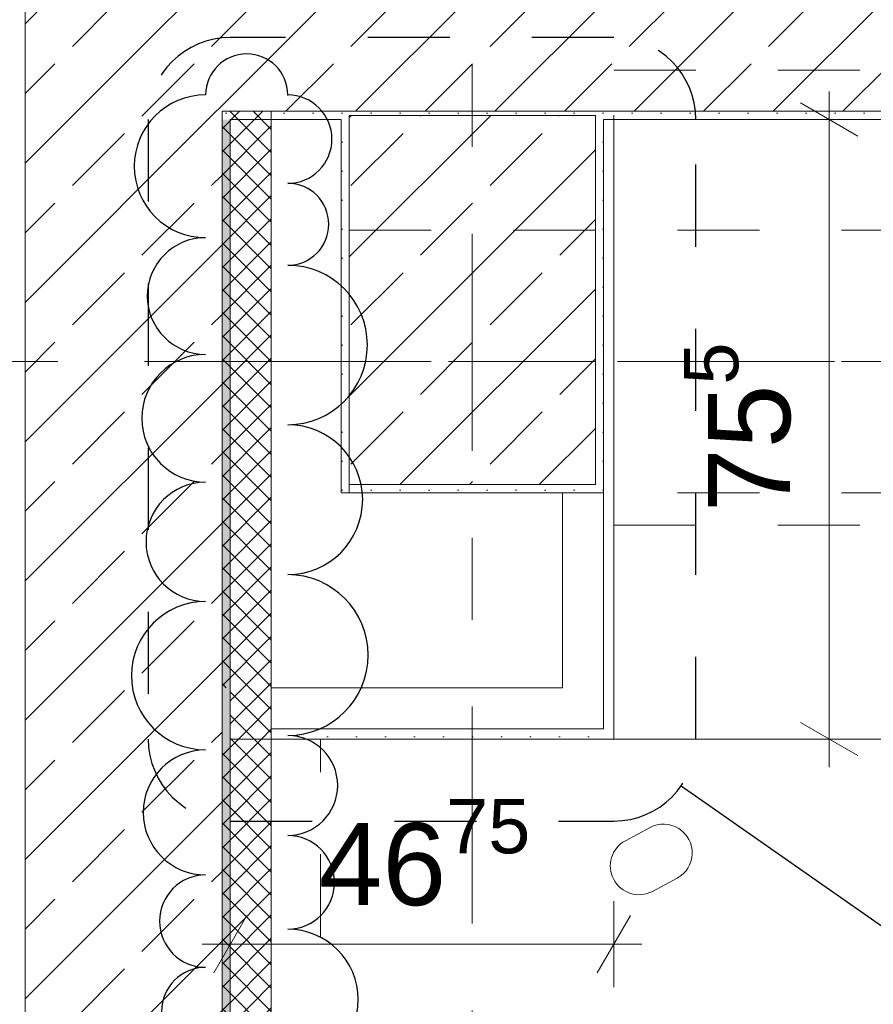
# Model space of a CAD drawing. Header units: metres. Extents: x -3.6 to 90.7, y -11.1 to 18.
# Tile 84 of 256: x 0 to 1, y 12.4 to 13.6. Entities that reach past the tile are written whole.
import ezdxf

# ---------------------------------------------------------------- set-up
doc = ezdxf.new("R2010")
doc.units = ezdxf.units.M
doc.header["$MEASUREMENT"] = 0
for name, pattern in [('Achse', [0.2, 0.1, -0.05, 0, -0.05]), ('Punktlinie eng', [0.0375, 0.0125, -0.025]), ('Strichlinie doppelt', [0.546806, 0.264583, -0.105833, 0.070556, -0.105833]), ('Untersicht', [0.1, 0.075, -0.025]), ('Wipeout_Contour', [1, 0, -1])]:
    doc.linetypes.add(name, pattern=pattern)
for name, color, linetype in [('152 - Bemaßung_ Beschriftung.Ausbau', 7, 'Continuous'), ('208 - Marker.Detail', 7, 'Continuous'), ('209 - Marker.Änderung', 7, 'Continuous'), ('451 - Universal.Achsen Raster', 7, 'Continuous'), ('603 - Struktur.Bodenplatte_ Decke Roh', 7, 'Continuous'), ('604 - Struktur.Wand Aussen', 7, 'Continuous'), ('607 - Struktur.Stütze', 7, 'Continuous'), ('608 - Struktur.Träger', 7, 'Continuous'), ('650 - Abdeckung.Fußboden Aufbau', 7, 'Continuous'), ('701 - Einrichtung.Möbel', 7, 'Continuous'), ('Abbruch_605 - Struktur.Wand Innen', 7, 'Continuous'), ('Abbruch_606 - Struktur.Wand Innen Ausbau', 7, 'Continuous'), ('Neubau_606 - Struktur.Wand Innen Ausbau', 7, 'Continuous'), ('Neubau_653 - Abdeckung.TB Verkofferung', 7, 'Continuous')]:
    doc.layers.add(name, color=color, linetype=linetype)
doc.styles.add('ERSTELLTER_STIL_2', font='txt')
doc.linetypes.add('Abbruch 1', pattern='A,0,[1,2022.0244.A_L5A-PL02.05_iB_Grundriss 3.OG1.Shx,S=0.001984,R=0,X=0,Y=0],-0.25,0', length=0.25)
doc.dimstyles.new('ERSTELLTER_STIL__1', dxfattribs={"dimtxt": 0.1, "dimasz": 0.0532, "dimexe": 0.18, "dimexo": 0.0625, "dimgap": 0, "dimtad": 1, "dimzin": 0, "dimdsep": 46, "dimtxsty": 'ERSTELLTER_STIL_2', "dimblk": 'ARROWHEAD_2', "dimblk1": 'ARROWHEAD_2', "dimblk2": 'ARROWHEAD_2', "dimcen": 0.09, "dimse1": 1, "dimse2": 1, "dimclrd": 7, "dimclre": 7, "dimclrt": 7, "dimazin": 0, "dimtfac": 1, "dimtdec": 4, "dimtmove": 0, "dimatfit": 3, "dimfxl": 1, "dimtolj": 1, "dimtzin": 0, "dimarcsym": 0})
doc.dimstyles.new('ERSTELLTER_STIL__3', dxfattribs={"dimtxt": 0.1, "dimasz": 0.0532, "dimexe": 0.18, "dimexo": 0.0625, "dimgap": 0, "dimtad": 1, "dimtih": 1, "dimtoh": 1, "dimzin": 0, "dimdsep": 46, "dimtxsty": 'ERSTELLTER_STIL_2', "dimblk": 'ARROWHEAD_2', "dimblk1": 'ARROWHEAD_2', "dimblk2": 'ARROWHEAD_2', "dimcen": 0.09, "dimse1": 1, "dimse2": 1, "dimclrd": 7, "dimclre": 7, "dimclrt": 7, "dimazin": 0, "dimtfac": 1, "dimtdec": 4, "dimtmove": 0, "dimatfit": 3, "dimfxl": 1, "dimtolj": 1, "dimtzin": 0, "dimarcsym": 0})
doc.dimstyles.new('ERSTELLTER_STIL__8', dxfattribs={"dimtxt": 0.1, "dimasz": 0.0532, "dimexe": 0.18, "dimexo": 0.0625, "dimgap": 0, "dimtad": 1, "dimzin": 0, "dimdsep": 46, "dimtxsty": 'ERSTELLTER_STIL_2', "dimblk": 'ARROWHEAD_2', "dimblk1": 'ARROWHEAD_2', "dimblk2": 'ARROWHEAD_2', "dimcen": 0.09, "dimse1": 1, "dimse2": 1, "dimclrd": 256, "dimclre": 256, "dimclrt": 256, "dimazin": 0, "dimtfac": 1, "dimtdec": 4, "dimtmove": 0, "dimatfit": 3, "dimfxl": 1, "dimtolj": 1, "dimtzin": 0, "dimarcsym": 0})
doc.dimstyles.new('ERSTELLTER_STIL__9', dxfattribs={"dimtxt": 0.1, "dimasz": 0.0532, "dimexe": 0.18, "dimexo": 0.0625, "dimgap": 0, "dimtad": 1, "dimtih": 1, "dimtoh": 1, "dimzin": 0, "dimdsep": 46, "dimtxsty": 'ERSTELLTER_STIL_2', "dimblk": 'ARROWHEAD_2', "dimblk1": 'ARROWHEAD_2', "dimblk2": 'ARROWHEAD_2', "dimcen": 0.09, "dimse1": 1, "dimse2": 1, "dimclrd": 7, "dimclre": 7, "dimclrt": 7, "dimazin": 0, "dimtfac": 1, "dimtdec": 4, "dimtmove": 2, "dimatfit": 3, "dimfxl": 1, "dimtolj": 1, "dimtzin": 0, "dimarcsym": 0})
pattern_1 = [(45, (0, 0), (-0.0848528, 0.0848528), []), (45, (-0.04243, 0.04243), (-0.0848528, 0.0848528), [0.09, -0.03])]
pattern_2 = [(45, (0, 0), (-0.01767767, 0.01767767), [0, -0.025])]
pattern_3 = [(315, (0, 0), (0.014142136, 0.014142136), []), (45, (0, 0), (-0.014142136, 0.014142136), [])]

# ---------------------------------------------------------------- blocks, each defined once
blk = doc.blocks.new('*D209')
at = {"layer": '152 - Bemaßung_ Beschriftung.Ausbau', "color": 160, "linetype": 'Continuous', "lineweight": 5, "true_color": 0x3232ff}
for p, q in [((-3.21, 13.7152), (-3.14, 13.6748)), ((-3.1225, 13.695), (-3.2275, 13.695)), ((-3.175, 13.15), (-3.175, 13.695)), ((-3.21, 13.1702), (-3.14, 13.1298)), ((-3.1225, 13.15), (-3.2275, 13.15))]:
    blk.add_line(p, q, dxfattribs=at)
at = {"layer": '152 - Bemaßung_ Beschriftung.Ausbau', "color": 160, "lineweight": 5, "true_color": 0x3232ff, "char_height": 0.1, "attachment_point": 7, "rotation": 90, "style": 'ERSTELLTER_STIL_2'}
for s, insert in [('\\A1;{\\pql;\\fArial|b0|i0|c0|p38;15}', (-3.1845, 13.6945)), ('\\A1;{\\pql;\\fArial|b0|i0|c0|p38;54\\fArial|b0|i0|c0|p38;\\A1{\\H.66x;\\S5^  ;}}', (-3.1934, 13.3216))]:
    blk.add_mtext(s, dxfattribs=dict(at, insert=insert))
blk = doc.blocks.new('ARROWHEAD_2')
at = {"color": 0, "linetype": 'Continuous', "lineweight": 0}
for p, q in [((-0.378, -0.655), (0.378, 0.655)), ((0, 0), (-1, 0))]:
    blk.add_line(p, q, dxfattribs=at)
blk = doc.blocks.new('*D249')
at = {"layer": '152 - Bemaßung_ Beschriftung.Ausbau', "color": 7, "linetype": 'Continuous', "lineweight": 5}
for p, q in [((0.0052, 15.39), (-0.0352, 15.32)), ((0.2452, 15.39), (0.2048, 15.32)), ((-0.015, 15.355), (0.225, 15.355))]:
    blk.add_line(p, q, dxfattribs=at)
at = {"layer": '152 - Bemaßung_ Beschriftung.Ausbau', "color": 7, "lineweight": 5, "insert": (0.0291, 15.375), "char_height": 0.1, "attachment_point": 7, "style": 'ERSTELLTER_STIL_2'}
blk.add_mtext('\\A1;{\\pql;\\fArial|b0|i0|c0|p38;24}', dxfattribs=at)
blk = doc.blocks.new('*D250')
at = {"layer": '152 - Bemaßung_ Beschriftung.Ausbau', "color": 7, "linetype": 'Continuous', "lineweight": 5}
for p, q in [((0.225, 15.3025), (0.225, 15.4075)), ((4.05, 15.3025), (4.05, 15.4075)), ((0.2452, 15.39), (0.2048, 15.32)), ((4.0702, 15.39), (4.0298, 15.32)), ((-0.015, 15.355), (0.225, 15.355)), ((0.225, 15.355), (4.05, 15.355)), ((4.05, 15.355), (4.21, 15.355))]:
    blk.add_line(p, q, dxfattribs=at)
at = {"layer": '152 - Bemaßung_ Beschriftung.Ausbau', "color": 7, "lineweight": 5, "char_height": 0.1, "attachment_point": 7, "style": 'ERSTELLTER_STIL_2'}
for s, insert in [('\\A1;{\\pql;\\fArial|b0|i0|c0|p38;3,82\\fArial|b0|i0|c0|p38;\\A1{\\H.66x;\\S5^  ;}}', (1.9035, 15.3556)), ('\\A1;{\\pql;\\fArial|b0|i0|c0|p38;16}', (3.878, 15.375))]:
    blk.add_mtext(s, dxfattribs=dict(at, insert=insert))
blk = doc.blocks.new('*D286')
at = {"layer": '152 - Bemaßung_ Beschriftung.Ausbau', "color": 7, "linetype": 'Continuous', "lineweight": 5}
for p, q in [((0.0052, 15.89), (-0.0352, 15.82)), ((0.2452, 15.89), (0.2048, 15.82)), ((-0.015, 15.855), (0.225, 15.855))]:
    blk.add_line(p, q, dxfattribs=at)
at = {"layer": '152 - Bemaßung_ Beschriftung.Ausbau', "color": 7, "lineweight": 5, "char_height": 0.1, "attachment_point": 7, "style": 'ERSTELLTER_STIL_2'}
for s, insert in [('\\A1;{\\pql;\\fArial|b0|i0|c0|p38;15\\fArial|b0|i0|c0|p38;\\A1{\\H.66x;\\S5^  ;}}', (0.2059, 15.863)), ('\\A1;{\\pql;\\fArial|b0|i0|c0|p38;24}', (0.0291, 15.875))]:
    blk.add_mtext(s, dxfattribs=dict(at, insert=insert))
blk = doc.blocks.new('*D287')
at = {"layer": '152 - Bemaßung_ Beschriftung.Ausbau', "color": 7, "linetype": 'Continuous', "lineweight": 5}
for p, q in [((0.225, 15.8025), (0.225, 15.9075)), ((0.2452, 15.89), (0.2048, 15.82)), ((0.4002, 15.89), (0.3598, 15.82)), ((-0.015, 15.855), (0.225, 15.855)), ((0.225, 15.855), (0.38, 15.855))]:
    blk.add_line(p, q, dxfattribs=at)
blk = doc.blocks.new('*D288')
at = {"layer": '152 - Bemaßung_ Beschriftung.Ausbau', "color": 7, "linetype": 'Continuous', "lineweight": 5}
for p, q in [((0.38, 15.8025), (0.38, 15.9075)), ((0.4002, 15.89), (0.3598, 15.82)), ((0.7002, 15.89), (0.6598, 15.82)), ((0.225, 15.855), (0.38, 15.855)), ((0.38, 15.855), (0.68, 15.855))]:
    blk.add_line(p, q, dxfattribs=at)
at = {"layer": '152 - Bemaßung_ Beschriftung.Ausbau', "color": 7, "lineweight": 5, "insert": (0.4541, 15.875), "char_height": 0.1, "attachment_point": 7, "style": 'ERSTELLTER_STIL_2'}
blk.add_mtext('\\A1;{\\pql;\\fArial|b0|i0|c0|p38;30}', dxfattribs=at)
blk = doc.blocks.new('*D289')
at = {"layer": '152 - Bemaßung_ Beschriftung.Ausbau', "color": 7, "linetype": 'Continuous', "lineweight": 5}
for p, q in [((0.68, 15.8025), (0.68, 15.9075)), ((3.98, 15.8025), (3.98, 15.9075)), ((0.7002, 15.89), (0.6598, 15.82)), ((4.0002, 15.89), (3.9598, 15.82)), ((0.38, 15.855), (0.68, 15.855)), ((0.68, 15.855), (3.98, 15.855)), ((3.98, 15.855), (4.28, 15.855))]:
    blk.add_line(p, q, dxfattribs=at)
at = {"layer": '152 - Bemaßung_ Beschriftung.Ausbau', "color": 7, "lineweight": 5, "insert": (2.197, 15.875), "char_height": 0.1, "attachment_point": 7, "style": 'ERSTELLTER_STIL_2'}
blk.add_mtext('\\A1;{\\pql;\\fArial|b0|i0|c0|p38;3,30}', dxfattribs=at)
blk = doc.blocks.new('*D350')
at = {"layer": '152 - Bemaßung_ Beschriftung.Ausbau', "color": 7, "linetype": 'Continuous', "lineweight": 5}
for p, q in [((-1.21, 13.7152), (-1.14, 13.6748)), ((-1.1225, 13.695), (-1.2275, 13.695)), ((-1.175, 7.895), (-1.175, 13.695)), ((-1.21, 7.9152), (-1.14, 7.8748)), ((-1.1225, 7.895), (-1.2275, 7.895))]:
    blk.add_line(p, q, dxfattribs=at)
at = {"layer": '152 - Bemaßung_ Beschriftung.Ausbau', "color": 7, "lineweight": 5, "insert": (-1.195, 10.662), "char_height": 0.1, "attachment_point": 7, "rotation": 90, "style": 'ERSTELLTER_STIL_2'}
blk.add_mtext('\\A1;{\\pql;\\fArial|b0|i0|c0|p38;5,80}', dxfattribs=at)
blk = doc.blocks.new('*D359')
at = {"layer": '152 - Bemaßung_ Beschriftung.Ausbau', "color": 7, "linetype": 'Continuous', "lineweight": 5}
for p, q in [((-1.71, 13.4752), (-1.64, 13.4348)), ((-1.6225, 13.455), (-1.7275, 13.455)), ((-1.675, 8.25), (-1.675, 13.455)), ((-1.71, 8.2702), (-1.64, 8.2298)), ((-1.6225, 8.25), (-1.7275, 8.25))]:
    blk.add_line(p, q, dxfattribs=at)
at = {"layer": '152 - Bemaßung_ Beschriftung.Ausbau', "color": 7, "lineweight": 5, "insert": (-1.6756, 10.6944), "char_height": 0.1, "attachment_point": 7, "rotation": 90, "style": 'ERSTELLTER_STIL_2'}
blk.add_mtext('\\A1;{\\pql;\\fArial|b0|i0|c0|p38;5,20\\fArial|b0|i0|c0|p38;\\A1{\\H.66x;\\S5^  ;}}', dxfattribs=at)
blk = doc.blocks.new('*D360')
at = {"layer": '152 - Bemaßung_ Beschriftung.Ausbau', "color": 7, "linetype": 'Continuous', "lineweight": 5}
for p, q in [((-1.71, 13.7152), (-1.64, 13.6748)), ((-1.6225, 13.695), (-1.7275, 13.695)), ((-1.675, 13.455), (-1.675, 13.695)), ((-1.71, 13.4752), (-1.64, 13.4348)), ((-1.6225, 13.455), (-1.7275, 13.455))]:
    blk.add_line(p, q, dxfattribs=at)
at = {"layer": '152 - Bemaßung_ Beschriftung.Ausbau', "color": 7, "lineweight": 5, "char_height": 0.1, "attachment_point": 7, "rotation": 90, "style": 'ERSTELLTER_STIL_2'}
for s, insert in [('\\A1;{\\pql;\\fArial|b0|i0|c0|p38;15}', (-1.6866, 13.6782)), ('\\A1;{\\pql;\\fArial|b0|i0|c0|p38;24}', (-1.695, 13.4991))]:
    blk.add_mtext(s, dxfattribs=dict(at, insert=insert))
blk = doc.blocks.new('*D370')
at = {"layer": '152 - Bemaßung_ Beschriftung.Ausbau', "color": 7, "linetype": 'Continuous', "lineweight": 5}
for p, q in [((-2.21, 13.0202), (-2.14, 12.9798)), ((-2.1225, 13), (-2.2275, 13)), ((-2.175, 8.5), (-2.175, 13)), ((-2.21, 8.5202), (-2.14, 8.4798)), ((-2.1225, 8.5), (-2.2275, 8.5))]:
    blk.add_line(p, q, dxfattribs=at)
at = {"layer": '152 - Bemaßung_ Beschriftung.Ausbau', "color": 7, "lineweight": 5, "insert": (-2.195, 10.617), "char_height": 0.1, "attachment_point": 7, "rotation": 90, "style": 'ERSTELLTER_STIL_2'}
blk.add_mtext('\\A1;{\\pql;\\fArial|b0|i0|c0|p38;4,50}', dxfattribs=at)
blk = doc.blocks.new('*D371')
at = {"layer": '152 - Bemaßung_ Beschriftung.Ausbau', "color": 7, "linetype": 'Continuous', "lineweight": 5}
for p, q in [((-2.21, 13.4752), (-2.14, 13.4348)), ((-2.14, 13.4298), (-2.21, 13.4702)), ((-2.1225, 13.45), (-2.2275, 13.45)), ((-2.175, 13), (-2.175, 13.45)), ((-2.21, 13.0202), (-2.14, 12.9798)), ((-2.1225, 13), (-2.2275, 13))]:
    blk.add_line(p, q, dxfattribs=at)
at = {"layer": '152 - Bemaßung_ Beschriftung.Ausbau', "color": 7, "lineweight": 5, "char_height": 0.1, "attachment_point": 7, "rotation": 90, "style": 'ERSTELLTER_STIL_2'}
for s, insert in [('\\A1;{\\pql;\\fArial|b0|i0|c0|p38;0\\fArial|b0|i0|c0|p38;\\A1{\\H.66x;\\S5^  ;}}', (-2.1934, 13.3038)), ('\\A1;{\\pql;\\fArial|b0|i0|c0|p38;45}', (-2.195, 13.0861))]:
    blk.add_mtext(s, dxfattribs=dict(at, insert=insert))
blk = doc.blocks.new('*D372')
at = {"layer": '152 - Bemaßung_ Beschriftung.Ausbau', "color": 7, "linetype": 'Continuous', "lineweight": 5}
for p, q in [((-2.21, 13.4752), (-2.14, 13.4348)), ((-2.14, 13.4298), (-2.21, 13.4702)), ((-2.1225, 13.455), (-2.2275, 13.455)), ((-2.175, 13.45), (-2.175, 13.455)), ((-2.1225, 13.45), (-2.2275, 13.45))]:
    blk.add_line(p, q, dxfattribs=at)
blk = doc.blocks.new('*D373')
at = {"layer": '152 - Bemaßung_ Beschriftung.Ausbau', "color": 7, "linetype": 'Continuous', "lineweight": 5}
for p, q in [((-2.21, 13.7152), (-2.14, 13.6748)), ((-2.1225, 13.695), (-2.2275, 13.695)), ((-2.175, 13.455), (-2.175, 13.695)), ((-2.21, 13.4752), (-2.14, 13.4348)), ((-2.14, 13.4298), (-2.21, 13.4702)), ((-2.1225, 13.455), (-2.2275, 13.455))]:
    blk.add_line(p, q, dxfattribs=at)
at = {"layer": '152 - Bemaßung_ Beschriftung.Ausbau', "color": 7, "lineweight": 5, "char_height": 0.1, "attachment_point": 7, "rotation": 90, "style": 'ERSTELLTER_STIL_2'}
for s, insert in [('\\A1;{\\pql;\\fArial|b0|i0|c0|p38;15}', (-2.1845, 13.6943)), ('\\A1;{\\pql;\\fArial|b0|i0|c0|p38;24}', (-2.195, 13.4991))]:
    blk.add_mtext(s, dxfattribs=dict(at, insert=insert))
blk = doc.blocks.new('*D644')
at = {"layer": '152 - Bemaßung_ Beschriftung.Ausbau', "color": 7, "linetype": 'Continuous', "lineweight": 5}
for p, q in [((0.235, 12.3875), (0.235, 12.4925)), ((0.7025, 12.3875), (0.7025, 12.4925)), ((0.2552, 12.475), (0.2148, 12.405)), ((0.6823, 12.405), (0.7227, 12.475)), ((0.2008, 12.44), (0.235, 12.44)), ((0.235, 12.44), (0.7025, 12.44)), ((0.7025, 12.44), (0.7367, 12.44))]:
    blk.add_line(p, q, dxfattribs=at)
at = {"layer": '152 - Bemaßung_ Beschriftung.Ausbau', "color": 7, "lineweight": 5, "insert": (0.3428, 12.4583), "char_height": 0.1, "attachment_point": 7, "style": 'ERSTELLTER_STIL_2'}
blk.add_mtext('\\A1;{\\pql;\\fArial|b0|i0|c0|p38;46\\fArial|b0|i0|c0|p38;\\A1{\\H.66x;\\S75^  ;}}', dxfattribs=at)
blk = doc.blocks.new('*D645')
at = {"layer": '152 - Bemaßung_ Beschriftung.Ausbau', "color": 7, "linetype": 'Continuous', "lineweight": 5}
for p, q in [((0.965, 13.445), (0.965, 13.4792)), ((1, 13.4248), (0.93, 13.4652)), ((1.0175, 13.445), (0.9125, 13.445)), ((0.965, 12.69), (0.965, 13.445)), ((0.93, 12.7102), (1, 12.6698)), ((1.0175, 12.69), (0.9125, 12.69)), ((0.965, 12.6558), (0.965, 12.69))]:
    blk.add_line(p, q, dxfattribs=at)
at = {"layer": '152 - Bemaßung_ Beschriftung.Ausbau', "color": 7, "lineweight": 5, "insert": (0.9466, 12.9666), "char_height": 0.1, "attachment_point": 7, "rotation": 90, "style": 'ERSTELLTER_STIL_2'}
blk.add_mtext('\\A1;{\\pql;\\fArial|b0|i0|c0|p38;75\\fArial|b0|i0|c0|p38;\\A1{\\H.66x;\\S5^  ;}}', dxfattribs=at)

msp = doc.modelspace()

# ---------------------------------------------------------------- hatches: boundary and pattern name
at = {"layer": '604 - Struktur.Wand Aussen', "linetype": 'Continuous', "lineweight": 0, "true_color": 0x000000}
h = msp.add_hatch(dxfattribs=at)
h.set_pattern_fill('Beton__Stahlbeton_0001', color=18, style=0, pattern_type=2)
h.set_pattern_definition(pattern_1)
h.paths.add_polyline_path([(0.225, 13.455), (-0.015, 13.695), (-0.015, 13.455)])
h = msp.add_hatch(dxfattribs=at)
h.set_pattern_fill('Beton__Stahlbeton_0001', color=18, style=0, pattern_type=2)
h.set_pattern_definition(pattern_1)
h.paths.add_polyline_path([(0.225, 13.695), (-0.015, 13.695), (0.225, 13.455)])
h = msp.add_hatch(dxfattribs=at)
h.set_pattern_fill('Beton__Stahlbeton_0001', color=18, style=0, pattern_type=2)
h.set_pattern_definition(pattern_1)
h.paths.add_polyline_path([(0.225, 13.695), (0.225, 13.455), (1.12, 13.455), (1.12, 13.505), (1.12, 13.575), (1.18, 13.575), (1.18, 13.695)])
h = msp.add_hatch(dxfattribs=at)
h.set_pattern_fill('Beton__Stahlbeton_0001', color=18, style=0, pattern_type=2)
h.set_pattern_definition(pattern_1)
h.paths.add_polyline_path([(-0.015, 13.455), (-0.015, 7.895), (0.105, 7.895), (0.175, 7.895), (0.225, 7.895), (0.225, 13.455)])
h = msp.add_hatch(dxfattribs=at)
h.set_pattern_fill('Gips_0001', color=18, style=0, pattern_type=2)
h.set_pattern_definition(pattern_2)
h.paths.add_polyline_path([(0.235, 13.445), (0.225, 13.455), (0.225, 13.445)])
h = msp.add_hatch(dxfattribs=at)
h.set_pattern_fill('Gips_0001', color=18, style=0, pattern_type=2)
h.set_pattern_definition(pattern_2)
h.paths.add_polyline_path([(0.235, 13.455), (0.225, 13.455), (0.235, 13.445)])
h = msp.add_hatch(dxfattribs=at)
h.set_pattern_fill('Gips_0001', color=18, style=0, pattern_type=2)
h.set_pattern_definition(pattern_2)
h.paths.add_polyline_path([(0.37, 13.455), (0.235, 13.455), (0.235, 13.445), (0.37, 13.445)])
h = msp.add_hatch(dxfattribs=at)
h.set_pattern_fill('Gips_0001', color=18, style=0, pattern_type=2)
h.set_pattern_definition(pattern_2)
h.paths.add_polyline_path([(0.69, 13.445), (1.12, 13.445), (1.12, 13.455), (0.69, 13.455)])
at = {"layer": '607 - Struktur.Stütze', "linetype": 'Continuous', "lineweight": 0, "true_color": 0x000000}
h = msp.add_hatch(dxfattribs=at)
h.set_pattern_fill('Gips_0001', color=18, style=0, pattern_type=2)
h.set_pattern_definition(pattern_2)
h.paths.add_polyline_path([(0.37, 13.455), (0.37, 13.445), (0.38, 13.445), (0.38, 13.45), (0.68, 13.45), (0.68, 13.445), (0.69, 13.445), (0.69, 13.455)])
h = msp.add_hatch(dxfattribs=at)
h.set_pattern_fill('Gips_0001', color=18, style=0, pattern_type=2)
h.set_pattern_definition(pattern_2)
h.paths.add_polyline_path([(0.37, 12.99), (0.69, 12.99), (0.69, 13.445), (0.68, 13.445), (0.68, 13), (0.38, 13), (0.38, 13.445), (0.37, 13.445)])
h = msp.add_hatch(dxfattribs=at)
h.set_pattern_fill('Beton__Stahlbeton_0001', color=18, style=0, pattern_type=2)
h.set_pattern_definition(pattern_1)
h.paths.add_polyline_path([(0.38, 13), (0.68, 13), (0.68, 13.45), (0.38, 13.45)])
at = {"layer": 'Abbruch_605 - Struktur.Wand Innen', "linetype": 'Continuous', "lineweight": 0, "true_color": 0x000000}
h = msp.add_hatch(dxfattribs=at)
h.set_pattern_fill('Dämmung__hart_2_0001', color=18, style=0, pattern_type=2)
h.set_pattern_definition(pattern_3)
h.paths.add_polyline_path([(0.285, 13.455), (0.225, 13.455), (0.225, 12.7525), (0.285, 12.7525)])
h = msp.add_hatch(dxfattribs=at)
h.set_pattern_fill('Dämmung__hart_2_0001', color=18, style=0, pattern_type=2)
h.set_pattern_definition(pattern_3)
h.paths.add_polyline_path([(0.285, 12.7525), (0.235, 12.7525), (0.235, 12.7025), (0.285, 12.7025)])
at = {"layer": 'Neubau_606 - Struktur.Wand Innen Ausbau', "linetype": 'Continuous', "lineweight": 0, "true_color": 0x000000}
h = msp.add_hatch(dxfattribs=at)
h.set_pattern_fill('Gips_0001', color=18, style=0, pattern_type=2)
h.set_pattern_definition(pattern_2)
h.paths.add_polyline_path([(0.7025, 12.7025), (0.7025, 13.445), (0.69, 13.445), (0.69, 12.7025)])

# ---------------------------------------------------------------- linework, layer by layer
at = {"layer": '208 - Marker.Detail', "color": 30, "linetype": 'Punktlinie eng', "lineweight": 25, "true_color": 0xff6e00}
for p, q in [((0.7025, 13.545), (0.235, 13.545)), ((0.135, 13.445), (0.135, 12.69))]:
    msp.add_line(p, q, dxfattribs=at)
for centre, start, end in [((0.235, 13.445), 90, 180), ((0.7025, 13.445), 0, 90)]:
    msp.add_arc(centre, 0.1, start, end, dxfattribs=at)
at = {"layer": '209 - Marker.Änderung', "color": 1, "linetype": 'Continuous', "lineweight": 25}
for centre, radius, start, end in [((0.255, 13.475), 0.05, 0, 180), ((0.205, 13.388), 0.087, 90, 270), ((0.305, 13.4211), 0.0539, 270, 90), ((0.305, 13.3173), 0.05, 270, 90), ((0.205, 13.2299), 0.0711, 90, 270), ((0.305, 13.1702), 0.0971, 270, 90), ((0.205, 13.0809), 0.0779, 90, 270), ((0.305, 12.9817), 0.0914, 270, 90), ((0.205, 12.9303), 0.0727, 90, 270), ((0.205, 12.7672), 0.0904, 90, 270), ((0.205, 12.6005), 0.0762, 90, 270), ((0.205, 12.468), 0.0563, 90, 270), ((0.205, 12.358), 0.0537, 90, 270)]:
    msp.add_arc(centre, radius, start, end, dxfattribs=at)
msp.add_point((0.305, 13.475), dxfattribs=at)
at = {"layer": '451 - Universal.Achsen Raster', "color": 160, "linetype": 'Strichlinie doppelt', "lineweight": 9, "true_color": 0x3232ff}
msp.add_line((64.935, 13.15), (-3.175, 13.15), dxfattribs=at)
at = {"layer": '604 - Struktur.Wand Aussen', "color": 7, "linetype": 'Continuous', "lineweight": 13}
for p, q in [((-0.015, 13.695), (-0.015, 13.455)), ((-0.015, 13.695), (-0.015, 13.455)), ((-0.015, 13.455), (-0.015, 7.895)), ((0.225, 13.455), (0.225, 13.445)), ((0.225, 13.455), (1.12, 13.455)), ((0.225, 13.455), (0.225, 13.445)), ((0.225, 8.51), (0.225, 13.445))]:
    msp.add_line(p, q, dxfattribs=at)
at = {"layer": '604 - Struktur.Wand Aussen', "color": 7, "linetype": 'Continuous', "lineweight": 5, "flags": 128}
for points in [[(0.235, 13.445), (0.37, 13.445)], [(0.69, 13.445), (1.12, 13.445)]]:
    msp.add_lwpolyline(points, dxfattribs=at)
at = {"layer": '607 - Struktur.Stütze', "color": 7, "linetype": 'Continuous', "lineweight": 5, "flags": 128}
msp.add_lwpolyline([(0.37, 13.445), (0.37, 12.99), (0.69, 12.99), (0.69, 13.445)], dxfattribs=at)
at = {"layer": '607 - Struktur.Stütze', "color": 7, "linetype": 'Continuous', "lineweight": 13, "flags": 128}
msp.add_lwpolyline([(0.38, 13), (0.68, 13), (0.68, 13.45), (0.38, 13.45)], close=True, dxfattribs=at)
at = {"layer": '608 - Struktur.Träger', "color": 7, "linetype": 'Untersicht', "lineweight": 13}
for p, q in [((0.38, 13.31), (11.48, 13.31)), ((0.38, 12.99), (0.38, 13.31)), ((0.38, 12.99), (11.48, 12.99))]:
    msp.add_line(p, q, dxfattribs=at)
at = {"layer": '608 - Struktur.Träger', "color": 7, "linetype": 'Achse', "lineweight": 9}
msp.add_line((0.38, 13.15), (11.48, 13.15), dxfattribs=at)
at = {"layer": 'Abbruch_605 - Struktur.Wand Innen', "color": 7, "linetype": 'Abbruch 1', "lineweight": 18, "flags": 128}
for points in [[(0.225, 13.455), (0.285, 13.455)], [(0.225, 13.455), (0.225, 12.7525)], [(0.285, 12.7525), (0.285, 13.455)], [(0.225, 12.69), (0.225, 8.51)]]:
    msp.add_lwpolyline(points, dxfattribs=at)
at = {"layer": 'Abbruch_606 - Struktur.Wand Innen Ausbau', "color": 7, "linetype": 'Abbruch 1', "lineweight": 18}
msp.add_line((0.285, 12.7025), (0.285, 12.7525), dxfattribs=at)
msp.add_line((0.285, 12.7025), (0.285, 12.7525), dxfattribs=at)
at = {"layer": 'Neubau_606 - Struktur.Wand Innen Ausbau', "color": 1, "linetype": 'Continuous', "lineweight": 5}
for p, q in [((0.69, 12.7525), (0.69, 12.99)), ((0.69, 12.7025), (0.69, 12.7525)), ((0.285, 12.7025), (0.64, 12.7025)), ((0.64, 12.7025), (0.69, 12.7025)), ((0.64, 12.7025), (0.69, 12.7025))]:
    msp.add_line(p, q, dxfattribs=at)
at = {"layer": 'Neubau_606 - Struktur.Wand Innen Ausbau', "color": 1, "linetype": 'Continuous', "lineweight": 5, "flags": 128}
for points in [[(0.64, 12.99), (0.64, 12.7525)], [(0.235, 12.7025), (0.235, 12.7525)], [(0.64, 12.7525), (0.285, 12.7525)]]:
    msp.add_lwpolyline(points, dxfattribs=at)
at = {"layer": 'Neubau_653 - Abdeckung.TB Verkofferung', "color": 1, "linetype": 'Untersicht', "lineweight": 9}
for p, q in [((0.7025, 13.505), (11.24, 13.505)), ((0.7025, 12.9505), (0.7025, 13.505)), ((0.7025, 12.9505), (11.24, 12.9505))]:
    msp.add_line(p, q, dxfattribs=at)

# ---------------------------------------------------------------- dimensions: what is measured, and where the dimension line sits
at = {"layer": '152 - Bemaßung_ Beschriftung.Ausbau', "color": 7, "linetype": 'Continuous', "lineweight": 5}
for base, p1, p2, dimstyle, picture, middle in [((0.225, 15.855), (-0.015, 13.695), (0.225, 13.455), 'ERSTELLTER_STIL__3', '*D286', (0.1053, 15.925)), ((0.68, 15.855), (0.38, 13.45), (0.68, 13.45), 'ERSTELLTER_STIL__3', '*D288', (0.5303, 15.925)), ((3.98, 15.855), (0.68, 13.45), (3.98, 13.45), 'ERSTELLTER_STIL__3', '*D289', (2.3268, 15.925)), ((0.37999, 15.855), (0.225, 13.455), (0.37999, 13.44998), 'ERSTELLTER_STIL__9', '*D287', (0.41719, 15.91464)), ((4.04998, 15.355), (0.225, 13.455), (4.04998, 12.98998), 'ERSTELLTER_STIL__3', '*D250', (2.16847, 15.425)), ((0.225, 15.355), (-0.015, 13.695), (0.225, 13.455), 'ERSTELLTER_STIL__3', '*D249', (0.1053, 15.425))]:
    dim = msp.add_linear_dim(base=base, p1=p1, p2=p2, dimstyle=dimstyle, dxfattribs=at)
    dim.commit()
    dim.dimension.update_dxf_attribs({"geometry": picture, "text_midpoint": middle, "dimtype": 160})
at = {"layer": '152 - Bemaßung_ Beschriftung.Ausbau', "color": 160, "linetype": 'Continuous', "lineweight": 5, "true_color": 0x3232ff}
dim = msp.add_linear_dim(base=(-3.175, 13.695), p1=(-3.175, 13.14998), p2=(-0.015, 13.695), angle=90, dimstyle='ERSTELLTER_STIL__8', dxfattribs=at)
dim.commit()
dim.dimension.update_dxf_attribs({"geometry": '*D209', "text_midpoint": (-3.245, 13.53286), "dimtype": 160, "text_rotation": 90})
at = {"layer": '152 - Bemaßung_ Beschriftung.Ausbau', "color": 7, "linetype": 'Continuous', "lineweight": 5}
for base, p1, p2, picture, middle in [((-2.175, 13.695), (0.37, 13.455), (-0.015, 13.695), '*D373', (-2.245, 13.5753)), ((-1.675, 13.695), (0.225, 13.455), (-0.015, 13.695), '*D360', (-1.745, 13.5753)), ((-1.175, 13.695), (0.105, 7.895), (-0.015, 13.695), '*D350', (-1.245, 10.7919)), ((-2.175, 13.45), (0.68, 13), (0.38, 13.45), '*D371', (-2.245, 13.1623)), ((-2.175, 13.455), (0.37999, 13.44998), (0.36999, 13.455), '*D372', (-2.245, 13.47696))]:
    dim = msp.add_linear_dim(base=base, p1=p1, p2=p2, angle=90, dimstyle='ERSTELLTER_STIL__1', dxfattribs=at)
    dim.commit()
    dim.dimension.update_dxf_attribs({"geometry": picture, "text_midpoint": middle, "dimtype": 160, "text_rotation": 90})

# ---------------------------------------------------------------- wipeouts: each hides what was drawn before it
at = {"color": 254, "linetype": 'Wipeout_Contour', "lineweight": 0, "ltscale": 70.173552}
msp.add_wipeout([(0.235, 10.69), (2.435, 10.69), (2.435, 11.49), (1.035, 11.49), (1.035, 12.69), (0.235, 12.69)], dxfattribs=at).dxf.layer = '701 - Einrichtung.Möbel'

# ---------------------------------------------------------------- next in the draw order: hatches: boundary and pattern name
at = {"layer": '604 - Struktur.Wand Aussen', "linetype": 'Continuous', "lineweight": 0, "true_color": 0x000000}
h = msp.add_hatch(dxfattribs=at)
h.set_pattern_fill('Gips_0001', color=18, style=0, pattern_type=2)
h.set_pattern_definition(pattern_2)
h.paths.add_polyline_path([(0.235, 8.51), (0.235, 13.445), (0.225, 13.445), (0.225, 8.51)])
at = {"layer": 'Abbruch_605 - Struktur.Wand Innen', "linetype": 'Continuous', "lineweight": 0, "true_color": 0x000000}
h = msp.add_hatch(dxfattribs=at)
h.set_pattern_fill('Dämmung__hart_2_0001', color=18, style=0, pattern_type=2)
h.set_pattern_definition(pattern_3)
h.paths.add_polyline_path([(0.285, 12.7025), (0.235, 12.7025), (0.235, 12.69), (0.285, 12.69)])
h = msp.add_hatch(dxfattribs=at)
h.set_pattern_fill('Dämmung__hart_2_0001', color=18, style=0, pattern_type=2)
h.set_pattern_definition(pattern_3)
h.paths.add_polyline_path([(0.285, 12.69), (0.225, 12.69), (0.225, 8.51), (0.285, 8.51)])
at = {"layer": 'Neubau_606 - Struktur.Wand Innen Ausbau', "linetype": 'Continuous', "lineweight": 0, "true_color": 0x000000}
h = msp.add_hatch(dxfattribs=at)
h.set_pattern_fill('Gips_0001', color=18, style=0, pattern_type=2)
h.set_pattern_definition(pattern_2)
h.paths.add_polyline_path([(0.69, 12.7025), (0.285, 12.7025), (0.285, 12.69), (0.69, 12.69)])
h = msp.add_hatch(dxfattribs=at)
h.set_pattern_fill('Gips_0001', color=18, style=0, pattern_type=2)
h.set_pattern_definition(pattern_2)
h.paths.add_polyline_path([(0.69, 12.69), (0.7025, 12.69), (0.69, 12.7025)])
h = msp.add_hatch(dxfattribs=at)
h.set_pattern_fill('Gips_0001', color=18, style=0, pattern_type=2)
h.set_pattern_definition(pattern_2)
h.paths.add_polyline_path([(0.69, 12.7025), (0.7025, 12.69), (0.7025, 12.7025)])

# ---------------------------------------------------------------- next in the draw order: linework, layer by layer
at = {"layer": '208 - Marker.Detail', "color": 30, "linetype": 'Punktlinie eng', "lineweight": 25, "true_color": 0xff6e00}
for p, q in [((0.8025, 12.69), (0.8025, 13.445)), ((0.235, 12.59), (0.7025, 12.59))]:
    msp.add_line(p, q, dxfattribs=at)
at = {"layer": '208 - Marker.Detail', "color": 30, "linetype": 'Continuous', "lineweight": 25, "true_color": 0xff6e00}
msp.add_line((1.1776, 12.3579), (0.7845, 12.6327), dxfattribs=at)
at = {"layer": '208 - Marker.Detail', "color": 30, "linetype": 'Punktlinie eng', "lineweight": 25, "true_color": 0xff6e00}
for centre, start, end in [((0.235, 12.69), 180, 270), ((0.7025, 12.69), 270, 0)]:
    msp.add_arc(centre, 0.1, start, end, dxfattribs=at)
at = {"layer": '209 - Marker.Änderung', "color": 1, "linetype": 'Continuous', "lineweight": 25}
for centre, radius in [((0.305, 12.7923), 0.098), ((0.305, 12.6334), 0.0609), ((0.305, 12.5153), 0.0571), ((0.305, 12.3722), 0.086)]:
    msp.add_arc(centre, radius, 270, 90, dxfattribs=at)
at = {"layer": '451 - Universal.Achsen Raster', "color": 160, "linetype": 'Strichlinie doppelt', "lineweight": 9, "true_color": 0x3232ff}
msp.add_line((0.53, -10.585), (0.53, 16.355), dxfattribs=at)
at = {"layer": '603 - Struktur.Bodenplatte_ Decke Roh', "color": 7, "linetype": 'Continuous', "lineweight": 18, "flags": 128}
msp.add_lwpolyline([(47.48, 13.695), (14.78, 13.695), (14.78, 13.455), (14.78, 13), (14.84, 13), (14.84, 8.585), (13.03, 8.585), (13.03, 8.725), (11.41, 8.725), (11.41, 13), (11.48, 13), (11.48, 13.455), (11.48, 13.695), (-0.015, 13.695), (-0.015, 0.005), (62.275, 0.005)], dxfattribs=at)
at = {"layer": '604 - Struktur.Wand Aussen', "color": 7, "linetype": 'Continuous', "lineweight": 5, "flags": 128}
msp.add_lwpolyline([(0.235, 8.51), (0.235, 13.445)], dxfattribs=at)
at = {"layer": '650 - Abdeckung.Fußboden Aufbau', "color": 7, "linetype": 'Continuous', "lineweight": 13, "flags": 128}
msp.add_lwpolyline([(3.995, 8.25), (4.05, 8.25), (4.05, 12.99), (3.97, 12.99), (3.97, 13.445), (0.69, 13.445), (0.69, 12.99), (0.37, 12.99), (0.37, 13.445), (0.235, 13.445), (0.235, 8.51)], dxfattribs=at)
at = {"layer": '701 - Einrichtung.Möbel', "color": 7, "linetype": 'Continuous', "lineweight": 5, "flags": 128}
msp.add_lwpolyline([(0.235, 10.69), (0.235, 12.69), (1.035, 12.69), (1.035, 11.49), (2.435, 11.49), (2.435, 10.69)], close=True, dxfattribs=at)
msp.add_lwpolyline([(0.7316, 12.5741), (0.7166, 12.5661, 0.994302), (0.7495, 12.5043), (0.7795, 12.5203, 1), (0.7466, 12.5821)], format="xyb", close=True, dxfattribs=at)
at = {"layer": 'Abbruch_605 - Struktur.Wand Innen', "color": 7, "linetype": 'Abbruch 1', "lineweight": 18, "flags": 128}
msp.add_lwpolyline([(0.285, 8.51), (0.285, 12.69)], dxfattribs=at)
at = {"layer": 'Abbruch_606 - Struktur.Wand Innen Ausbau', "color": 7, "linetype": 'Abbruch 1', "lineweight": 18}
msp.add_line((0.285, 12.69), (0.285, 12.7025), dxfattribs=at)
msp.add_line((0.285, 12.69), (0.285, 12.7025), dxfattribs=at)
at = {"layer": 'Neubau_606 - Struktur.Wand Innen Ausbau', "color": 1, "linetype": 'Continuous', "lineweight": 5, "flags": 128}
for points in [[(0.7025, 12.69), (0.7025, 13.445)], [(0.235, 12.69), (0.235, 12.7025)], [(0.285, 12.69), (0.69, 12.69)], [(0.7025, 12.69), (0.69, 12.69)]]:
    msp.add_lwpolyline(points, dxfattribs=at)
at = {"layer": 'Neubau_653 - Abdeckung.TB Verkofferung', "color": 1, "linetype": 'Untersicht', "lineweight": 9}
for p, q in [((0.235, 8.6495), (0.235, 12.69)), ((0.345, 12.69), (0.235, 12.69)), ((0.345, 8.6495), (0.345, 12.69))]:
    msp.add_line(p, q, dxfattribs=at)

# ---------------------------------------------------------------- next in the draw order: dimensions: what is measured, and where the dimension line sits
at = {"layer": '152 - Bemaßung_ Beschriftung.Ausbau', "color": 7, "linetype": 'Continuous', "lineweight": 5}
for base, p1, p2, picture, middle in [((0.96499, 13.445), (0.70249, 12.68998), (0.70249, 13.445), '*D645', (0.89499, 13.17786)), ((-1.675, 13.455), (2.3649819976, 8.25), (0.225, 13.455), '*D359', (-1.7450000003, 10.9593704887)), ((-2.175, 13), (0.68, 8.5), (0.68, 13), '*D370', (-2.245, 10.7468))]:
    dim = msp.add_linear_dim(base=base, p1=p1, p2=p2, angle=90, dimstyle='ERSTELLTER_STIL__1', dxfattribs=at)
    dim.commit()
    dim.dimension.update_dxf_attribs({"geometry": picture, "text_midpoint": middle, "dimtype": 160, "text_rotation": 90})
dim = msp.add_linear_dim(base=(0.7025, 12.44), p1=(0.235, 12.69), p2=(0.7025, 12.69), dimstyle='ERSTELLTER_STIL__3', dxfattribs=at)
dim.commit()
dim.dimension.update_dxf_attribs({"geometry": '*D644', "text_midpoint": (0.5922, 12.51), "dimtype": 160})

doc.saveas('drawing.dxf')
